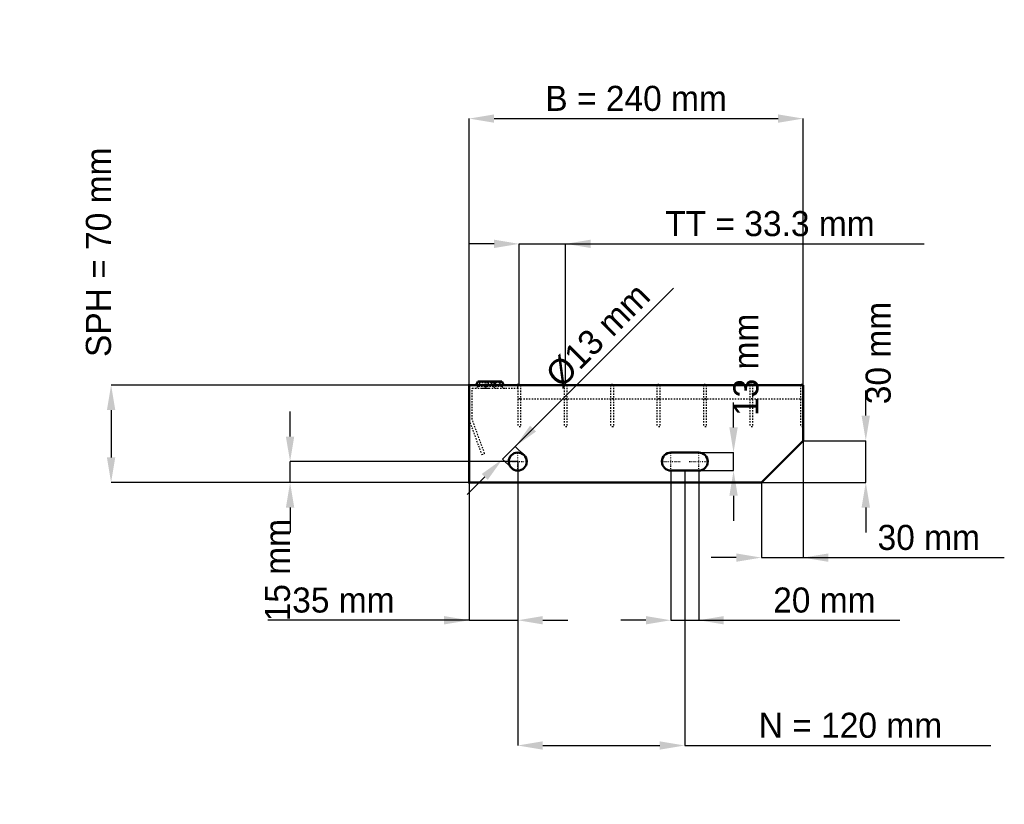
# Model space of a CAD drawing. Header units: millimetres. Extents: x -323 to 385, y -231 to 333.
import ezdxf

# ---------------------------------------------------------------- set-up
doc = ezdxf.new("R2010")
doc.units = ezdxf.units.MM
doc.linetypes.add('Center', pattern=[1.5, 0.45, -0.5, 0.05, -0.5])
doc.linetypes.add('Dashed', pattern=[2, 1, -1])
for name, color, linetype, lineweight in [('2d ConnectionPoints', 7, 'Continuous', 50), ('AM_0', 7, 'Continuous', 50), ('AM_5', 3, 'Continuous', 25), ('AM_7', 7, 'Center', 25), ('AM_9', 6, 'Dashed', 25)]:
    doc.layers.add(name, color=color, linetype=linetype, lineweight=lineweight)
doc.dimstyles.new('ISO-25', dxfattribs={"dimtxt": 2.5, "dimasz": 2.5, "dimexe": 1.25, "dimexo": 0.625, "dimtad": 1, "dimtxsty": 'Standard', "dimcen": 2.5, "dimadec": 0, "dimazin": 0, "dimtfac": 1, "dimtmove": 0, "dimatfit": 3, "dimfxl": 1, "dimarcsym": 0})

# ---------------------------------------------------------------- blocks, each defined once
blk = doc.blocks.new('1_240_2_33_33_7_VERTICAL_0_in_L10009697P230332350_0')
at = {"layer": 'AM_9'}
blk.add_line((35, 60), (240, 60), dxfattribs=at)
blk = doc.blocks.new('2_900_350_33_33_2_7_3_FRONT_0_in_L10009697P230332350_0')
at = {"layer": 'AM_0'}
for p, q in [((6.43, 72.46), (5.01, 70)), ((6.43, 72.46), (23.57, 72.46)), ((18.99, 70), (17.57, 72.46)), ((24.99, 70), (23.57, 72.46))]:
    blk.add_line(p, q, dxfattribs=at)
at = {"layer": 'AM_7'}
for p, q in [((12, 73), (12, 67.5)), ((18, 73), (18, 67.5))]:
    blk.add_line(p, q, dxfattribs=at)
at = {"layer": 'AM_9'}
for p, q in [((7.89, 71.62), (6.3, 68.87)), ((6.43, 72.46), (7.89, 71.62)), ((22.11, 71.62), (7.89, 71.62)), ((12.43, 72.46), (11.01, 70)), ((13.89, 71.62), (12.3, 68.87)), ((12.43, 72.46), (13.89, 71.62)), ((16.11, 71.62), (17.57, 72.46)), ((17.7, 68.87), (16.11, 71.62)), ((22.11, 71.62), (23.57, 72.46)), ((23.7, 68.87), (22.11, 71.62)), ((2.25, 45.4), (2.25, 67.75)), ((2.25, 67.75), (35, 67.75)), ((23.7, 68.87), (6.3, 68.87)), ((8.92, 67.75), (10.85, 67.82)), ((35, 67.75), (35, 70)), ((0, 45), (9.1, 20)), ((11.21, 20.77), (2.25, 45.4)), ((9.1, 20), (11.21, 20.77))]:
    blk.add_line(p, q, dxfattribs=at)
blk.add_lwpolyline([(10.85, 67.82), (12, 67.84), (13.54, 67.8), (15.08, 67.75)], dxfattribs=at)
for centre, start, end in [((4.35, 70), 270, 330), ((10.35, 70), 270, 330), ((19.65, 70), 210, 270), ((25.65, 70), 210, 270)]:
    blk.add_arc(centre, 2.25, start, end, dxfattribs=at)
blk = doc.blocks.new('3_900_0_30_33_33_2_3_HORIZONTAL_1_0_in_L10009697P230332350_0')
at = {"layer": 'AM_9'}
for p, q in [((238, 70), (238, 40)), ((240, 60), (238, 60)), ((240, 40), (238, 40))]:
    blk.add_line(p, q, dxfattribs=at)
blk = doc.blocks.new('4_900_0_30_33_33_2_3_HORIZONTAL_2_0_in_L10009697P230332350_0')
at = {"layer": 'AM_9'}
for p, q in [((201.65, 70), (201.65, 40)), ((203.65, 70), (203.65, 40)), ((203.65, 60), (201.65, 60)), ((203.65, 40), (201.65, 40))]:
    blk.add_line(p, q, dxfattribs=at)
blk = doc.blocks.new('5_900_0_30_33_33_2_3_HORIZONTAL_3_0_in_L10009697P230332350_0')
at = {"layer": 'AM_9'}
for p, q in [((168.32, 70), (168.32, 40)), ((170.32, 70), (170.32, 40)), ((170.32, 60), (168.32, 60)), ((170.32, 40), (168.32, 40))]:
    blk.add_line(p, q, dxfattribs=at)
blk = doc.blocks.new('6_900_0_30_33_33_2_3_HORIZONTAL_4_0_in_L10009697P230332350_0')
at = {"layer": 'AM_9'}
for p, q in [((134.99, 70), (134.99, 40)), ((136.99, 70), (136.99, 40)), ((136.99, 60), (134.99, 60)), ((136.99, 40), (134.99, 40))]:
    blk.add_line(p, q, dxfattribs=at)
blk = doc.blocks.new('7_900_0_30_33_33_2_3_HORIZONTAL_5_0_in_L10009697P230332350_0')
at = {"layer": 'AM_9'}
for p, q in [((101.66, 70), (101.66, 40)), ((103.66, 70), (103.66, 40)), ((103.66, 60), (101.66, 60)), ((103.66, 40), (101.66, 40))]:
    blk.add_line(p, q, dxfattribs=at)
blk = doc.blocks.new('8_900_0_30_33_33_2_3_HORIZONTAL_6_0_in_L10009697P230332350_0')
at = {"layer": 'AM_9'}
for p, q in [((68.33, 70), (68.33, 40)), ((70.33, 70), (70.33, 40)), ((70.33, 60), (68.33, 60)), ((70.33, 40), (68.33, 40))]:
    blk.add_line(p, q, dxfattribs=at)
blk = doc.blocks.new('9_900_0_30_33_33_2_3_HORIZONTAL_7_0_in_L10009697P230332350_0')
at = {"layer": 'AM_9'}
for p, q in [((35, 70), (35, 40)), ((37, 70), (37, 40)), ((37, 60), (35, 60)), ((37, 40), (35, 40))]:
    blk.add_line(p, q, dxfattribs=at)
blk = doc.blocks.new('10_240_900_350_2_33_33_7_70_3_LEFT_0_in_L10009697P230332350_0')
at = {"layer": 'AM_0'}
for p, q in [((240, 70), (0, 70)), ((0, 70), (0, 0)), ((240, 30), (240, 70)), ((210, 0), (240, 30)), ((165, 21.5), (145, 21.5)), ((145, 8.5), (165, 8.5)), ((0, 0), (210, 0))]:
    blk.add_line(p, q, dxfattribs=at)
blk.add_circle((35, 15), 6.5, dxfattribs=at)
for centre, start, end in [((145, 15), 90, 270), ((165, 15), 270, 90)]:
    blk.add_arc(centre, 6.5, start, end, dxfattribs=at)
at = {"layer": 'AM_7'}
for p, q in [((35, 8.175), (35, 21.825)), ((145, 8.175), (145, 21.825)), ((165, 8.175), (165, 21.825)), ((28.175, 15), (41.825, 15)), ((138.175, 15), (151.825, 15)), ((158.175, 15), (171.825, 15))]:
    blk.add_line(p, q, dxfattribs=at)
blk = doc.blocks.new('*D11')
at = {"layer": 'AM_5', "color": 0, "lineweight": -2}
for p, q in [((0, 70), (0, 261.46)), ((18, 261.46), (222, 261.46)), ((240, 70), (240, 261.46))]:
    blk.add_line(p, q, dxfattribs=at)
at = {"layer": 'AM_5', "color": 0}
for points in [[(18, 264.46), (18, 258.46), (0, 261.46)], [(222, 258.46), (222, 264.46), (240, 261.46)]]:
    blk.add_solid(points, dxfattribs=at)
at = {"layer": 'Defpoints', "color": 0}
for p in [(240, 261.46), (0, 70), (240, 70)]:
    blk.add_point(p, dxfattribs=at)
at = {"layer": 'AM_5', "color": 0, "insert": (120, 275.86), "char_height": 18, "attachment_point": 5}
blk.add_mtext('B = 240 mm', dxfattribs=at)
blk = doc.blocks.new('*D12')
at = {"layer": 'AM_5', "color": 0, "lineweight": -2}
for p, q in [((18, 171.46), (0, 171.46)), ((36, 70), (36, 171.46)), ((36, 171.46), (69.33, 171.46)), ((69.33, 70), (69.33, 171.46)), ((69.33, 171.46), (326.99, 171.46)), ((87.33, 171.46), (105.33, 171.46))]:
    blk.add_line(p, q, dxfattribs=at)
at = {"layer": 'AM_5', "color": 0}
for points in [[(18, 168.46), (18, 174.46), (36, 171.46)], [(87.33, 174.46), (87.33, 168.46), (69.33, 171.46)]]:
    blk.add_solid(points, dxfattribs=at)
at = {"layer": 'Defpoints', "color": 0}
for p in [(69.33, 171.46), (36, 70), (69.33, 70)]:
    blk.add_point(p, dxfattribs=at)
at = {"layer": 'AM_5', "color": 0, "insert": (216.16, 185.86), "char_height": 18, "attachment_point": 5}
blk.add_mtext('TT = 33.3 mm', dxfattribs=at)
blk = doc.blocks.new('*D13')
at = {"layer": 'AM_5', "color": 0, "lineweight": -2}
for p, q in [((0, 70), (-257.14, 70)), ((-257.14, 52), (-257.14, 18)), ((0, 0), (-257.14, 0))]:
    blk.add_line(p, q, dxfattribs=at)
at = {"layer": 'AM_5', "color": 0}
for points in [[(-254.14, 52), (-260.14, 52), (-257.14, 70)], [(-260.14, 18), (-254.14, 18), (-257.14, 0)]]:
    blk.add_solid(points, dxfattribs=at)
at = {"layer": 'Defpoints', "color": 0}
for p in [(0, 70), (-257.14, 0), (0, 0)]:
    blk.add_point(p, dxfattribs=at)
at = {"layer": 'AM_5', "color": 0, "insert": (-266.14, 165.4), "char_height": 18, "attachment_point": 5, "rotation": 90}
blk.add_mtext('SPH = 70 mm', dxfattribs=at)
blk = doc.blocks.new('*D14')
at = {"layer": 'AM_5', "color": 0, "lineweight": -2}
for p, q in [((-128.57, 33), (-128.57, 51)), ((35, 15), (-128.57, 15)), ((-128.57, 0), (-128.57, 15)), ((0, 0), (-128.57, 0)), ((-128.57, -18), (-128.57, -36))]:
    blk.add_line(p, q, dxfattribs=at)
at = {"layer": 'AM_5', "color": 0}
for points in [[(-131.57, 33), (-125.57, 33), (-128.57, 15)], [(-125.57, -18), (-131.57, -18), (-128.57, 0)]]:
    blk.add_solid(points, dxfattribs=at)
at = {"layer": 'Defpoints', "color": 0}
for p in [(-128.57, 15), (35, 15), (0, 0)]:
    blk.add_point(p, dxfattribs=at)
at = {"layer": 'AM_5', "color": 0, "insert": (-137.57, -63), "char_height": 18, "attachment_point": 5, "rotation": 90}
blk.add_mtext('15 mm', dxfattribs=at)
blk = doc.blocks.new('*D15')
at = {"layer": 'AM_5', "color": 0, "lineweight": -2}
for p, q in [((35, 15), (35, -99)), ((0, 0), (0, -99)), ((0, -99), (-144.51, -99)), ((-18, -99), (-36, -99)), ((0, -99), (35, -99)), ((53, -99), (71, -99))]:
    blk.add_line(p, q, dxfattribs=at)
at = {"layer": 'AM_5', "color": 0}
for points in [[(-18, -102), (-18, -96), (0, -99)], [(53, -96), (53, -102), (35, -99)]]:
    blk.add_solid(points, dxfattribs=at)
at = {"layer": 'Defpoints', "color": 0}
for p in [(35, 15), (0, 0), (35, -99)]:
    blk.add_point(p, dxfattribs=at)
at = {"layer": 'AM_5', "color": 0, "insert": (-90.26, -84.6), "char_height": 18, "attachment_point": 5}
blk.add_mtext('35 mm', dxfattribs=at)
blk = doc.blocks.new('*D16')
at = {"layer": 'AM_5', "color": 0, "lineweight": -2}
for p, q in [((145, 8.5), (145, -99)), ((165, 8.5), (165, -99)), ((127, -99), (109, -99)), ((145, -99), (165, -99)), ((165, -99), (309.51, -99)), ((183, -99), (201, -99))]:
    blk.add_line(p, q, dxfattribs=at)
at = {"layer": 'AM_5', "color": 0}
for points in [[(127, -102), (127, -96), (145, -99)], [(183, -96), (183, -102), (165, -99)]]:
    blk.add_solid(points, dxfattribs=at)
at = {"layer": 'Defpoints', "color": 0}
for p in [(145, 8.5), (165, 8.5), (165, -99)]:
    blk.add_point(p, dxfattribs=at)
at = {"layer": 'AM_5', "color": 0, "insert": (255.26, -84.6), "char_height": 18, "attachment_point": 5}
blk.add_mtext('20 mm', dxfattribs=at)
blk = doc.blocks.new('*D17')
at = {"layer": 'AM_5', "color": 0, "lineweight": -2}
for p, q in [((190, 39.5), (190, 57.5)), ((165, 21.5), (190, 21.5)), ((190, 8.5), (190, 21.5)), ((165, 8.5), (190, 8.5)), ((190, -9.5), (190, -27.5))]:
    blk.add_line(p, q, dxfattribs=at)
at = {"layer": 'AM_5', "color": 0}
for points in [[(187, 39.5), (193, 39.5), (190, 21.5)], [(193, -9.5), (187, -9.5), (190, 8.5)]]:
    blk.add_solid(points, dxfattribs=at)
at = {"layer": 'Defpoints', "color": 0}
for p in [(165, 21.5), (190, 21.5), (165, 8.5)]:
    blk.add_point(p, dxfattribs=at)
at = {"layer": 'AM_5', "color": 0, "insert": (199, 84.5), "char_height": 18, "attachment_point": 5, "rotation": 90}
blk.add_mtext('13 mm', dxfattribs=at)
blk = doc.blocks.new('*D18')
at = {"layer": 'AM_5', "color": 0, "lineweight": -2}
for p, q in [((285, 48), (285, 66)), ((240, 30), (285, 30)), ((285, 0), (285, 30)), ((210, 0), (285, 0)), ((285, -18), (285, -36))]:
    blk.add_line(p, q, dxfattribs=at)
at = {"layer": 'AM_5', "color": 0}
for points in [[(282, 48), (288, 48), (285, 30)], [(288, -18), (282, -18), (285, 0)]]:
    blk.add_solid(points, dxfattribs=at)
at = {"layer": 'Defpoints', "color": 0}
for p in [(240, 30), (285, 30), (210, 0)]:
    blk.add_point(p, dxfattribs=at)
at = {"layer": 'AM_5', "color": 0, "insert": (294, 93), "char_height": 18, "attachment_point": 5, "rotation": 90}
blk.add_mtext('30 mm', dxfattribs=at)
blk = doc.blocks.new('*D19')
at = {"layer": 'AM_5', "color": 0, "lineweight": -2}
for p, q in [((240, 30), (240, -54)), ((210, 0), (210, -54)), ((192, -54), (174, -54)), ((210, -54), (240, -54)), ((240, -54), (384.51, -54)), ((258, -54), (276, -54))]:
    blk.add_line(p, q, dxfattribs=at)
at = {"layer": 'AM_5', "color": 0}
for points in [[(192, -57), (192, -51), (210, -54)], [(258, -51), (258, -57), (240, -54)]]:
    blk.add_solid(points, dxfattribs=at)
at = {"layer": 'Defpoints', "color": 0}
for p in [(240, 30), (210, 0), (240, -54)]:
    blk.add_point(p, dxfattribs=at)
at = {"layer": 'AM_5', "color": 0, "insert": (330.26, -39.6), "char_height": 18, "attachment_point": 5}
blk.add_mtext('30 mm', dxfattribs=at)
blk = doc.blocks.new('*D20')
at = {"layer": 'AM_5', "color": 0, "lineweight": -2}
for p, q in [((35, 15), (35, -189)), ((155, 8.5), (155, -189)), ((53, -189), (137, -189)), ((155, -189), (374.94, -189))]:
    blk.add_line(p, q, dxfattribs=at)
at = {"layer": 'AM_5', "color": 0}
for points in [[(53, -186), (53, -192), (35, -189)], [(137, -192), (137, -186), (155, -189)]]:
    blk.add_solid(points, dxfattribs=at)
at = {"layer": 'Defpoints', "color": 0}
for p in [(35, 15), (155, 8.5), (155, -189)]:
    blk.add_point(p, dxfattribs=at)
at = {"layer": 'AM_5', "color": 0, "insert": (273.97, -174.6), "char_height": 18, "attachment_point": 5}
blk.add_mtext('N = 120 mm', dxfattribs=at)
blk = doc.blocks.new('*D21')
at = {"layer": 'AM_5', "color": 0, "lineweight": -2}
for p, q in [((33.23, 25.96), (146.94, 139.66)), ((45.96, 38.69), (58.69, 51.42)), ((24.04, 16.77), (33.23, 25.96)), ((39.6, 19.6), (33.23, 25.96)), ((30.4, 10.4), (24.04, 16.77)), ((11.31, 4.04), (-1.42, -8.69))]:
    blk.add_line(p, q, dxfattribs=at)
at = {"layer": 'AM_5', "color": 0}
for points in [[(43.84, 40.81), (48.08, 36.57), (33.23, 25.96)], [(13.43, 1.92), (9.19, 6.16), (24.04, 16.77)]]:
    blk.add_solid(points, dxfattribs=at)
at = {"layer": 'Defpoints', "color": 0}
for p in [(33.23, 25.96), (39.6, 19.6), (30.4, 10.4)]:
    blk.add_point(p, dxfattribs=at)
at = {"layer": 'AM_5', "color": 0, "insert": (92.63, 105.72), "char_height": 18, "attachment_point": 5, "rotation": 45}
blk.add_mtext('Ø13 mm', dxfattribs=at)

msp = doc.modelspace()

# ---------------------------------------------------------------- linework, layer by layer
at = {"layer": '2d ConnectionPoints'}
for p in [(0, 70), (0, 70), (0, 70), (0, 70), (0, 70), (0, 70), (35, 70), (36, 70), (36, 70), (69.33, 70), (69.33, 70), (102.66, 70), (102.66, 70), (135.99, 70), (135.99, 70), (169.32, 70), (169.32, 70), (202.65, 70), (202.65, 70), (239, 70), (0, 0), (0, 0)]:
    msp.add_point(p, dxfattribs=at)

# ---------------------------------------------------------------- block references
for name in ['2_900_350_33_33_2_7_3_FRONT_0_in_L10009697P230332350_0', '10_240_900_350_2_33_33_7_70_3_LEFT_0_in_L10009697P230332350_0', '9_900_0_30_33_33_2_3_HORIZONTAL_7_0_in_L10009697P230332350_0', '8_900_0_30_33_33_2_3_HORIZONTAL_6_0_in_L10009697P230332350_0', '7_900_0_30_33_33_2_3_HORIZONTAL_5_0_in_L10009697P230332350_0', '6_900_0_30_33_33_2_3_HORIZONTAL_4_0_in_L10009697P230332350_0', '5_900_0_30_33_33_2_3_HORIZONTAL_3_0_in_L10009697P230332350_0', '4_900_0_30_33_33_2_3_HORIZONTAL_2_0_in_L10009697P230332350_0', '3_900_0_30_33_33_2_3_HORIZONTAL_1_0_in_L10009697P230332350_0', '1_240_2_33_33_7_VERTICAL_0_in_L10009697P230332350_0']:
    msp.add_blockref(name, (0, 0))

# ---------------------------------------------------------------- dimensions: what is measured, and where the dimension line sits
at = {"layer": 'AM_5'}
for base, p1, p2, text, picture, middle in [((240, 261.46), (0, 70), (240, 70), 'B = 240 mm', '*D11', (120, 261.46)), ((69.33, 171.46), (36, 70), (69.33, 70), 'TT = 33.3 mm', '*D12', (216.159, 171.46)), ((240, -54), (210, 0), (240, 30), '30 mm', '*D19', (330.257, -54)), ((35, -99), (0, 0), (35, 15), '35 mm', '*D15', (-90.257, -99)), ((155, -189), (35, 15), (155, 8.5), 'N = 120 mm', '*D20', (273.971, -189)), ((165, -99), (145, 8.5), (165, 8.5), '20 mm', '*D16', (255.257, -99))]:
    dim = msp.add_linear_dim(base=base, p1=p1, p2=p2, text=text, dimstyle='ISO-25', override={"dimtxt": 18, "dimasz": 18, "dimexe": 0, "dimexo": 0, "dimgap": 5.4}, dxfattribs=at)
    dim.commit()
    dim.dimension.update_dxf_attribs({"geometry": picture, "text_midpoint": middle, "dimtype": 160})
for base, p1, p2, text, picture, middle in [((-257.143, 0), (0, 70), (0, 0), 'SPH = 70 mm', '*D13', (-266.143, 165.4)), ((285, 30), (210, 0), (240, 30), '30 mm', '*D18', (294, 93)), ((190, 21.5), (165, 8.5), (165, 21.5), '13 mm', '*D17', (199, 84.5)), ((-128.571, 15), (0, 0), (35, 15), '15 mm', '*D14', (-137.571, -63))]:
    dim = msp.add_linear_dim(base=base, p1=p1, p2=p2, angle=90, text=text, dimstyle='ISO-25', override={"dimtxt": 18, "dimasz": 18, "dimexe": 0, "dimexo": 0, "dimgap": 5.4}, dxfattribs=at)
    dim.commit()
    dim.dimension.update_dxf_attribs({"geometry": picture, "text_midpoint": middle, "dimtype": 160, "text_rotation": 90})
dim = msp.add_linear_dim(base=(33.232, 25.96), p1=(30.404, 10.404), p2=(39.596, 19.596), angle=45, text='Ø13 mm', dimstyle='ISO-25', override={"dimtxt": 18, "dimasz": 18, "dimexe": 0, "dimexo": 0, "dimgap": 5.4}, dxfattribs=at)
dim.commit()
dim.dimension.update_dxf_attribs({"geometry": '*D21', "text_midpoint": (102.812, 95.539), "dimtype": 161})

doc.saveas('drawing.dxf')
